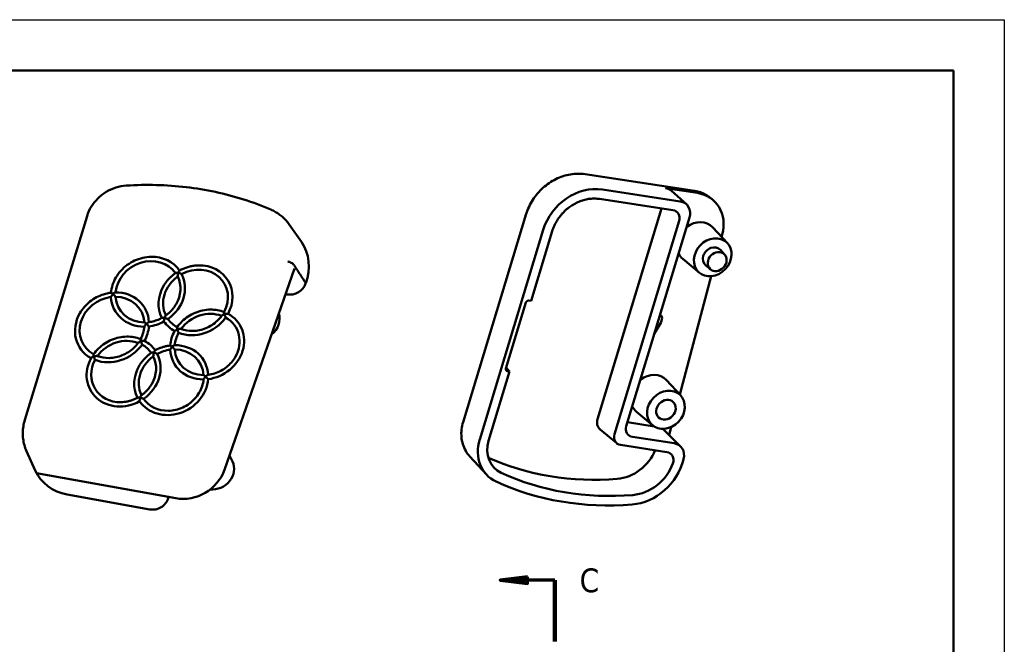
# Model space of a CAD drawing. Header units: millimetres. Extents: x -46 to 288, y -9 to 201.
# Tile 7 of 7: x 192 to 288, y 139 to 201. Entities that reach past the tile are written whole.
import ezdxf

# ---------------------------------------------------------------- set-up
doc = ezdxf.new("R2010")
doc.units = ezdxf.units.MM
doc.linetypes.add('CHAIN', pattern=[0.3543, 0.2362, -0.0295, 0.0591, -0.0295])
for name, color, linetype, lineweight in [('1轮廓实线层', 7, 'Continuous', 50), ('2细线层', 4, 'Continuous', 25), ('剖切线 (ISO)', 7, 'CHAIN', 70), ('可见 (ISO)', 7, 'Continuous', 50)]:
    doc.layers.add(name, color=color, linetype=linetype, lineweight=lineweight)
doc.styles.add('标签文本 (ISO)', font='tahoma.ttf')

msp = doc.modelspace()

# ---------------------------------------------------------------- linework, layer by layer
at = {"layer": '1轮廓实线层'}
for q in [(16.6667, 195.5836), (283.3333, -4.1667)]:
    msp.add_line((283.3333, 195.5836), q, dxfattribs=at)
at = {"layer": '2细线层'}
for p, q in [((-8.3021, 200.5774), (288.3271, 200.5774)), ((288.3271, 200.5774), (288.3271, -9.1604))]:
    msp.add_line(p, q, dxfattribs=at)
at = {"layer": '剖切线 (ISO)', "linetype": 'Continuous'}
for p, q in [((241.5915, 145.9915), (238.9248, 145.6582)), ((241.5915, 145.3248), (241.5915, 145.9915)), ((241.5915, 145.6582), (238.9248, 145.6582)), ((238.9248, 145.6582), (241.5915, 145.3248)), ((244.2581, 145.6582), (241.5915, 145.6582))]:
    msp.add_line(p, q, dxfattribs=at)
at = {"layer": '剖切线 (ISO)', "linetype": 'Continuous', "lineweight": 140}
msp.add_line((244.2581, 145.6582), (244.2581, 139.6354), dxfattribs=at)
at = {"layer": '剖切线 (ISO)', "linetype": 'Continuous', "flags": 128}
msp.add_lwpolyline([(241.5915, 145.9915), (238.9248, 145.6582), (241.5915, 145.3248), (241.5915, 145.9915)], dxfattribs=at)
at = {"layer": '剖切线 (ISO)'}
msp.add_solid([(241.5915, 145.9915), (238.9248, 145.6582), (241.5915, 145.3248), (241.5915, 145.9915)], dxfattribs=at)
at = {"layer": '可见 (ISO)'}
for p, q in [((247.2383, 185.4394), (257.9662, 183.8031)), ((256.5689, 182.7686), (248.9332, 183.9332)), ((258.2427, 183.6016), (255.1193, 184.078)), ((257.1634, 182.4917), (255.7138, 183.8011)), ((255.8515, 181.9137), (248.6534, 183.0116)), ((259.6884, 182.9808), (259.4672, 183.1569)), ((235.2771, 161.1541), (241.4679, 181.5495)), ((254.7205, 182.0862), (248.4526, 161.4369)), ((198.4145, 181.3337), (192.3171, 161.3564)), ((218.2434, 180.5047), (219.4246, 178.8029)), ((250.109, 159.9613), (256.452, 180.8579)), ((257.4713, 181.1819), (254.1013, 170.0797)), ((243.137, 179.9989), (236.902, 159.4581)), ((244.0172, 179.8647), (241.9394, 173.0194)), ((261.1893, 178.6767), (259.7567, 180.2301)), ((260.6221, 179.2917), (260.6831, 179.5213)), ((260.9105, 177.5692), (260.4986, 178.0158)), ((258.4385, 175.7813), (256.8138, 177.1325)), ((218.736, 176.1962), (211.8949, 156.4816)), ((259.5303, 176.1164), (259.0632, 176.5049)), ((219.8579, 174.7657), (219.8397, 174.7133)), ((256.5162, 163.839), (259.5982, 175.4384)), ((217.8669, 173.6916), (218.0406, 173.6604)), ((239.4712, 166.4051), (241.4293, 172.8562)), ((241.7193, 173.053), (241.9394, 173.0194)), ((254.015, 169.7954), (254.6521, 170.8663)), ((254.7684, 171.2009), (254.6984, 170.9705)), ((254.1013, 170.0797), (254.0314, 169.8493)), ((254.0314, 169.8493), (251.2688, 160.7481)), ((239.8413, 166.1075), (237.7822, 159.3239)), ((239.4994, 166.4982), (239.8413, 166.1075)), ((239.8413, 166.1075), (239.6213, 166.1411)), ((256.6077, 163.7398), (255.2109, 165.2543)), ((253.8522, 160.8393), (252.2681, 162.1567)), ((250.336, 159.0704), (248.7113, 160.4216)), ((254.0123, 160.7237), (251.3831, 161.1247)), ((254.98, 160.3614), (256.6021, 158.7563)), ((255.4647, 159.8818), (255.6743, 160.6704)), ((251.8689, 159.6929), (255.9718, 159.0671)), ((193.3419, 156.4019), (192.481, 158.3104)), ((255.26, 158.2114), (250.7095, 158.9055)), ((212.6676, 157.285), (212.3787, 157.876)), ((235.9438, 157.7671), (237.5618, 156.0127)), ((256.8749, 157.4789), (256.8893, 157.5331)), ((207.1093, 153.681), (193.4745, 156.1353)), ((204.5606, 152.5894), (196.469, 154.0459)), ((206.3763, 153.6936), (206.4108, 153.8067))]:
    msp.add_line(p, q, dxfattribs=at)
for centre, major_axis, ratio, start_param, end_param in [((247.539, 179.3216), (-3.4376, -3.6314), 0.849651, 3.6743268, 5.2439052), ((254.7011, 182.6945), (1.0313, 1.0894), 0.849651, 0.0198578, 0.5327342), ((257.1189, 179.9136), (2.7627, 2.8988), 0.8478552, 5.2865755, 6.8181497), ((256.1507, 181.3851), (1.0313, 1.0894), 0.849651, 5.2439052, 6.8159195), ((255.5718, 180.9921), (0.6888, 0.725), 0.8487457, 5.2463318, 6.8171281), ((258.2114, 178.7514), (1.4737, 1.5512), 0.8487457, 6.2271068, 7.6651714), ((215.1289, 175.9223), (4.463, 2.6189), 0.8882597, 5.4534872, 6.3507654), ((258.2114, 178.7514), (-1.4737, -1.5512), 0.8487457, 5.9690848, 6.3392638), ((259.7449, 177.2945), (0.7188, 0.7566), 0.8487457, 6.2271068, 9.4808565), ((204.3864, 173.9188), (2.8211, 1.6554), 0.8882597, 0.0741093, 2.5794694), ((204.3864, 173.9188), (3.2163, 1.8873), 0.8882597, 0.0685202, 1.0046331), ((209.0502, 173.0793), (2.8211, 1.6554), 0.8882597, 5.3099206, 7.8154571), ((209.0502, 173.0793), (3.2163, 1.8873), 0.8882597, 5.3043452, 7.2878184), ((204.3864, 173.9188), (3.2163, 1.8873), 0.8882597, 2.1369596, 2.5850247), ((209.0502, 173.0793), (-2.8211, -1.6554), 0.8882597, 4.8146848, 6.2161215), ((204.3864, 173.9188), (3.2163, 1.8873), 0.8882597, 4.8025144, 6.2284683), ((204.3864, 173.9188), (2.8211, 1.6554), 0.8882597, 5.2785522, 6.2162979), ((218.4559, 175.0149), (-1.2954, -0.7601), 0.8871358, 0.8024838, 2.3364957), ((200.8614, 170.4298), (3.2163, 1.8873), 0.8882597, 5.8497339, 7.2756658), ((209.0502, 173.0793), (-3.2163, -1.8873), 0.8882597, 5.2785522, 6.2283068), ((200.8614, 170.4298), (-2.8211, -1.6554), 0.8882597, 4.262723, 6.7682416), ((204.3864, 173.9188), (-3.2163, -1.8873), 0.8882597, 5.8497119, 7.2756658), ((200.8614, 170.4298), (2.8211, 1.6554), 0.8882597, 5.8618823, 7.2634954), ((204.3864, 173.9188), (-2.8211, -1.6554), 0.8882597, 5.8618823, 7.2634954), ((241.6494, 172.8226), (0.1722, 0.1812), 0.8487457, 0.5339428, 2.1047391), ((200.8614, 170.4298), (-3.2163, -1.8873), 0.8882597, 5.2785522, 6.773835), ((210.1891, 168.7508), (-2.8211, -1.6554), 0.8882597, 3.76751, 5.1691003), ((210.1891, 168.7508), (3.2163, 1.8873), 0.8882597, 0.6137242, 1.0046331), ((204.3864, 173.9188), (-3.2163, -1.8873), 0.8882597, 1.115555, 1.5378472), ((209.0502, 173.0793), (-3.2163, -1.8873), 0.8882597, 0.0683575, 0.4906497), ((209.0502, 173.0793), (-2.8211, -1.6554), 0.8882597, 0.0739328, 0.4850563), ((209.0502, 173.0793), (-3.2163, -1.8873), 0.8882597, 0.6137242, 2.0396781), ((210.1891, 168.7508), (3.2163, 1.8873), 0.8882597, 4.2571477, 6.773835), ((210.1891, 168.7508), (2.8211, 1.6554), 0.8882597, 5.2785522, 6.7682596), ((215.3398, 171.087), (1.728, 1.014), 0.8882597, 4.8628314, 6.092052), ((254.2494, 171.2801), (-0.5208, -0.1573), 0.8454105, 2.6283787, 3.7894366), ((254.1794, 171.0497), (-0.5208, -0.1573), 0.8454105, 2.3955081, 2.6283787), ((200.8614, 170.4298), (2.8211, 1.6554), 0.8882597, 5.3099206, 5.721062), ((200.8614, 170.4298), (-3.2163, -1.8873), 0.8882597, 2.1627526, 2.5850448), ((210.1891, 168.7508), (3.2163, 1.8873), 0.8882597, 2.1627526, 2.5850247), ((210.1891, 168.7508), (-2.8211, -1.6554), 0.8882597, 5.3099206, 5.721062), ((209.0502, 173.0793), (2.8211, 1.6554), 0.8882597, 3.7674872, 4.1462257), ((202.0003, 166.1013), (-2.8211, -1.6554), 0.8882597, 3.76751, 5.1691003), ((202.0003, 166.1013), (3.2163, 1.8873), 0.8882597, 0.6137242, 1.0046331), ((202.0003, 166.1013), (3.2163, 1.8873), 0.8882597, 0.0685202, 0.4906497), ((200.8614, 170.4298), (-3.2163, -1.8873), 0.8882597, 0.6137242, 2.0396781), ((202.0003, 166.1013), (2.8211, 1.6554), 0.8882597, 0.0741093, 0.4850743), ((206.6641, 165.2618), (-2.8211, -1.6554), 0.8882597, 4.262723, 4.6738645), ((210.1891, 168.7508), (-3.2163, -1.8873), 0.8882597, 5.8497119, 7.2756658), ((206.6641, 165.2618), (2.8211, 1.6554), 0.8882597, 5.8618823, 7.2634954), ((210.1891, 168.7508), (-2.8211, -1.6554), 0.8882597, 5.8618823, 7.2634954), ((206.6641, 165.2618), (3.2163, 1.8873), 0.8882597, 5.8497339, 7.2756658), ((202.0003, 166.1013), (-3.2163, -1.8873), 0.8882597, 5.3043452, 7.8210325), ((202.0003, 166.1013), (-2.8211, -1.6554), 0.8882597, 5.3099206, 7.2878184), ((200.8614, 170.4298), (2.8211, 1.6554), 0.8882597, 3.7674872, 4.1462257), ((206.6641, 165.2618), (-2.8211, -1.6554), 0.8882597, 4.8146848, 6.2161215), ((202.0003, 166.1013), (3.2163, 1.8873), 0.8882597, 4.8025144, 6.2284683), ((202.0003, 166.1013), (2.8211, 1.6554), 0.8882597, 5.2785522, 6.2162979), ((206.6641, 165.2618), (-3.2163, -1.8873), 0.8882597, 5.2785522, 6.2283068), ((239.6912, 166.3715), (-0.1722, -0.1812), 0.8487457, 5.2463318, 6.8171281), ((206.6641, 165.2618), (-3.2163, -1.8873), 0.8882597, 0.0683575, 2.5850448), ((206.6641, 165.2618), (2.8211, 1.6554), 0.8882597, 5.2785522, 5.721062), ((253.6657, 163.7756), (1.4737, 1.5512), 0.8487457, 6.2271068, 7.6651714), ((206.6641, 165.2618), (-2.8211, -1.6554), 0.8882597, 0.0739328, 1.0046331), ((253.6657, 163.7756), (-1.4737, -1.5512), 0.8487457, 5.9690848, 6.3392638), ((249.4558, 161.2839), (-0.785, -0.8263), 0.8487457, 5.2463318, 6.3392638), ((252.1499, 160.6149), (-0.6908, -0.7246), 0.8478395, 5.2487349, 6.8183133), ((253.9315, 159.2887), (-1.0313, -1.0893), 0.8497059, 3.1228421, 3.2815937), ((240.5766, 158.8977), (-2.8753, -3.0265), 0.8487457, 5.2463318, 6.5644478), ((240.5766, 158.8977), (-2.1866, -2.3015), 0.8487457, 5.2463318, 6.5644478), ((250.9892, 159.8271), (-0.6888, -0.725), 0.8487457, 5.2463318, 6.8171281), ((250.7057, 159.3336), (-2.7791, -2.9252), 0.8487457, 0.7580359, 1.9946156), ((255.5536, 157.6836), (-1.0313, -1.0893), 0.8497059, 2.1403981, 3.67441), ((252.7885, 184.3998), (-21.3758, -22.4998), 0.8487457, 0.289358, 0.7580359), ((252.2392, 157.8768), (3.5641, 3.7515), 0.8487457, 3.8996285, 5.3083359), ((254.9803, 157.2898), (0.6888, 0.725), 0.8487457, 5.1911451, 6.8171281), ((197.8531, 158.5611), (-4.3172, -2.5343), 0.8871792, 6.1881038, 7.0854977), ((208.2077, 157.2948), (-3.4499, -2.0244), 0.8893026, 0.8036753, 2.3352495), ((210.8859, 156.3786), (1.725, 1.0122), 0.8882597, 4.0259884, 6.2156052), ((252.2392, 157.8768), (2.8753, 3.0265), 0.8487457, 3.8996285, 5.1911451), ((254.322, 182.9429), (-21.4721, -22.601), 0.8487457, 0.2812625, 0.7580359), ((254.322, 182.9429), (-22.1608, -23.326), 0.8487457, 0.2812625, 0.7580359), ((204.9758, 153.944), (1.2952, 0.7603), 0.8871792, 3.9439051, 5.5159194)]:
    msp.add_ellipse(centre, major_axis=major_axis, ratio=ratio, start_param=start_param, end_param=end_param, dxfattribs=at)
for centre, major_axis in [((259.7449, 177.2945), (1.3775, 1.45)), ((260.1858, 176.8757), (0.6912, 0.7275)), ((255.1608, 162.3552), (-1.3799, -1.4525)), ((255.1608, 162.3552), (0.7164, 0.7541))]:
    msp.add_ellipse(centre, major_axis=major_axis, ratio=0.8487457, dxfattribs=at)
for points, knots in [([(241.4679, 181.5495), (241.5408, 181.7895), (241.6314, 182.026), (241.8459, 182.4868), (241.9697, 182.711), (242.2474, 183.1422), (242.4014, 183.3491), (242.7358, 183.741), (242.9163, 183.9259), (243.2996, 184.2696), (243.5025, 184.4284), (243.9262, 184.7159), (244.1469, 184.8447), (244.6014, 185.0692), (244.8351, 185.1649), (245.3102, 185.3206), (245.5515, 185.3806), (246.0365, 185.4631), (246.28, 185.4855), (246.7634, 185.4916), (247.0033, 185.4752), (247.2383, 185.4394)], [-0.7847892, -0.7847892, -0.7847892, -0.7847892, -0.6278313, -0.6278313, -0.4708735, -0.4708735, -0.3139157, -0.3139157, -0.1569578, -0.1569578, 0, 0, 0.1569578, 0.1569578, 0.3139157, 0.3139157, 0.4708735, 0.4708735, 0.6278313, 0.6278313, 0.7847892, 0.7847892, 0.7847892, 0.7847892]), ([(216.4298, 181.9716), (215.5649, 182.3431), (214.677, 182.6735), (212.8637, 183.2491), (211.9381, 183.4943), (210.0578, 183.8975), (209.103, 184.0555), (207.1728, 184.2828), (206.1974, 184.3522), (204.2348, 184.4019), (203.2477, 184.3821), (202.2591, 184.3179)], [4.48829589, 4.48829589, 4.48829589, 4.48829589, 4.58365056, 4.58365056, 4.67900523, 4.67900523, 4.7743599, 4.7743599, 4.86971457, 4.86971457, 4.96506924, 4.96506924, 4.96506924, 4.96506924]), ([(202.2591, 184.3179), (201.9176, 184.2958), (201.5762, 184.2311), (200.9153, 184.022), (200.5958, 183.8777), (199.9993, 183.5188), (199.7222, 183.3044), (199.2283, 182.8188), (199.0116, 182.5477), (198.6537, 181.9656), (198.5124, 181.6546), (198.4145, 181.3337)], [4.9650692, 4.9650692, 4.9650692, 4.9650692, 5.2286924, 5.2286924, 5.4923157, 5.4923157, 5.7559389, 5.7559389, 6.0195621, 6.0195621, 6.2831853, 6.2831853, 6.2831853, 6.2831853]), ([(257.9662, 183.8031), (258.0768, 183.7863), (258.1862, 183.764), (258.4013, 183.7088), (258.5072, 183.6759), (258.7142, 183.5995), (258.8154, 183.556), (259.0123, 183.4589), (259.108, 183.4053), (259.2928, 183.2882), (259.3819, 183.2248), (259.4672, 183.1569)], [-0.76578709, -0.76578709, -0.76578709, -0.76578709, -0.67389586, -0.67389586, -0.58200463, -0.58200463, -0.4901134, -0.4901134, -0.39822216, -0.39822216, -0.30633093, -0.30633093, -0.30633093, -0.30633093]), ([(248.6534, 183.0116), (248.4998, 183.035), (248.343, 183.0479), (248.1844, 183.0502), (248.0257, 183.0524), (247.8653, 183.044), (247.7043, 183.0251), (247.6239, 183.0156), (247.5433, 183.0034), (247.4627, 182.9887), (247.3017, 182.9592), (247.1408, 182.9193), (246.9816, 182.8692), (246.902, 182.8442), (246.8228, 182.8166), (246.7441, 182.7866), (246.5868, 182.7265), (246.4317, 182.6566), (246.2803, 182.5774), (246.2046, 182.5377), (246.1298, 182.4958), (246.056, 182.4516), (245.9084, 182.3633), (245.7651, 182.266), (245.6273, 182.1607), (245.5584, 182.108), (245.4908, 182.0533), (245.4247, 181.9966), (245.2926, 181.8834), (245.1666, 181.7625), (245.0476, 181.6351), (244.9881, 181.5713), (244.9304, 181.5059), (244.8746, 181.439), (244.7629, 181.3053), (244.6589, 181.1654), (244.5634, 181.0207), (244.5156, 180.9484), (244.47, 180.8748), (244.4265, 180.8002), (244.3397, 180.651), (244.2617, 180.4975), (244.1933, 180.3412), (244.1249, 180.1848), (244.066, 180.0255), (244.0172, 179.8647)], [-7.0679745, -7.0679745, -7.0679745, -7.0679745, -6.9371763, -6.9371763, -6.9371763, -6.8063781, -6.8063781, -6.8063781, -6.740979, -6.740979, -6.740979, -6.6101808, -6.6101808, -6.6101808, -6.5447817, -6.5447817, -6.5447817, -6.4139835, -6.4139835, -6.4139835, -6.3485844, -6.3485844, -6.3485844, -6.2177862, -6.2177862, -6.2177862, -6.1523871, -6.1523871, -6.1523871, -6.0215889, -6.0215889, -6.0215889, -5.9561898, -5.9561898, -5.9561898, -5.8253916, -5.8253916, -5.8253916, -5.7599925, -5.7599925, -5.7599925, -5.6291943, -5.6291943, -5.6291943, -5.4983961, -5.4983961, -5.4983961, -5.4983961]), ([(218.2434, 180.5047), (218.1545, 180.6329), (218.0581, 180.7561), (217.8515, 180.9909), (217.7414, 181.1026), (217.5087, 181.3133), (217.3861, 181.4123), (217.13, 181.5965), (216.9964, 181.6818), (216.7198, 181.8378), (216.5768, 181.9085), (216.4298, 181.9716)], [3.97686671, 3.97686671, 3.97686671, 3.97686671, 4.07915254, 4.07915254, 4.18143838, 4.18143838, 4.28372422, 4.28372422, 4.38601005, 4.38601005, 4.48829589, 4.48829589, 4.48829589, 4.48829589]), ([(204.6968, 177.3423), (204.4229, 177.3377), (204.147, 177.3037), (203.6047, 177.1787), (203.3383, 177.0878), (202.828, 176.8538), (202.5842, 176.7107), (202.1311, 176.3794), (201.9218, 176.1912), (201.5482, 175.7787), (201.3839, 175.5545), (201.2463, 175.3176)], [4.9139197, 4.9139197, 4.9139197, 4.9139197, 5.140385, 5.140385, 5.3668503, 5.3668503, 5.5933156, 5.5933156, 5.8197809, 5.8197809, 6.0462462, 6.0462462, 6.0462462, 6.0462462]), ([(218.0922, 176.8867), (218.0937, 176.8864), (218.0952, 176.886), (218.1517, 176.8727), (218.2087, 176.8556), (218.3261, 176.8129), (218.3853, 176.7872), (218.4929, 176.7316), (218.5404, 176.7022), (218.6172, 176.6438), (218.6458, 176.6153), (218.663, 176.589)], [-0.15405792, -0.15405792, -0.15405792, -0.15405792, -0.153074, -0.153074, -0.11719178, -0.11719178, -0.07812524, -0.07812524, -0.03906178, -0.03906178, 0, 0, 0, 0]), ([(207.0969, 175.7595), (206.9997, 175.6917), (206.9055, 175.6198), (206.7238, 175.4685), (206.6363, 175.389), (206.4689, 175.2233), (206.3889, 175.137), (206.2372, 174.9583), (206.1655, 174.8659), (206.031, 174.6758), (205.9682, 174.5781), (205.9101, 174.4781)], [5.56839124, 5.56839124, 5.56839124, 5.56839124, 5.66396223, 5.66396223, 5.75953322, 5.75953322, 5.85510421, 5.85510421, 5.95067521, 5.95067521, 6.0462462, 6.0462462, 6.0462462, 6.0462462]), ([(207.3583, 175.7697), (207.3576, 175.7698), (207.3569, 175.7699), (207.2987, 175.7803), (207.2447, 175.7846), (207.164, 175.7816), (207.135, 175.7766), (207.1078, 175.766), (207.1018, 175.7629), (207.0969, 175.7595)], [-0.000436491, -0.000436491, -0.000436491, -0.000436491, 0, 0, 0.037073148, 0.037073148, 0.066691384, 0.066691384, 0.076603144, 0.076603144, 0.076603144, 0.076603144]), ([(207.2994, 175.403), (207.2989, 175.4138), (207.2988, 175.4251), (207.2998, 175.4735), (207.304, 175.5166), (207.3204, 175.6237), (207.3347, 175.6888), (207.3542, 175.7562), (207.3559, 175.762), (207.3579, 175.7683), (207.3581, 175.769), (207.3583, 175.7697)], [0.120038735, 0.120038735, 0.120038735, 0.120038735, 0.127840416, 0.127840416, 0.152317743, 0.152317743, 0.184637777, 0.184637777, 0.187671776, 0.187671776, 0.18802909, 0.18802909, 0.18802909, 0.18802909]), ([(207.4746, 175.9942), (207.4707, 175.992), (207.4668, 175.9892), (207.4502, 175.9743), (207.4372, 175.9562), (207.413, 175.9133), (207.4016, 175.8889), (207.3795, 175.8343), (207.3687, 175.8037), (207.3587, 175.771), (207.3585, 175.7703), (207.3583, 175.7697)], [0.119273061, 0.119273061, 0.119273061, 0.119273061, 0.125968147, 0.125968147, 0.14736704, 0.14736704, 0.167478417, 0.167478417, 0.188782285, 0.188782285, 0.189227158, 0.189227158, 0.189227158, 0.189227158]), ([(207.3583, 175.7697), (207.359, 175.7695), (207.3596, 175.7694), (207.3944, 175.7631), (207.4295, 175.7549), (207.4977, 175.7352), (207.5312, 175.7239), (207.5964, 175.6979), (207.6283, 175.6831), (207.6683, 175.6607), (207.6794, 175.6539), (207.6895, 175.6471)], [-0.000436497, -0.000436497, -0.000436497, -0.000436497, 0, 0, 0.021909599, 0.021909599, 0.042878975, 0.042878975, 0.064415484, 0.064415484, 0.073514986, 0.073514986, 0.073514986, 0.073514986]), ([(209.3606, 176.5028), (209.2312, 176.5007), (209.1014, 176.4919), (208.8422, 176.4615), (208.7129, 176.4398), (208.4562, 176.3837), (208.3289, 176.3494), (208.0775, 176.2683), (207.9535, 176.2216), (207.7102, 176.1165), (207.5909, 176.0581), (207.4746, 175.9942)], [4.91391973, 4.91391973, 4.91391973, 4.91391973, 5.02090465, 5.02090465, 5.12788956, 5.12788956, 5.23487448, 5.23487448, 5.34185939, 5.34185939, 5.44884431, 5.44884431, 5.44884431, 5.44884431]), ([(200.7708, 173.8257), (200.5233, 173.7959), (200.2768, 173.7423), (199.7959, 173.5902), (199.5614, 173.4916), (199.1137, 173.2535), (198.9005, 173.1139), (198.504, 172.7994), (198.3207, 172.6244), (197.9915, 172.2459), (197.8456, 172.0424), (197.7214, 171.8286)], [5.0242645, 5.0242645, 5.0242645, 5.0242645, 5.2286608, 5.2286608, 5.4330572, 5.4330572, 5.6374535, 5.6374535, 5.8418499, 5.8418499, 6.0462462, 6.0462462, 6.0462462, 6.0462462]), ([(200.7708, 173.8257), (200.7732, 173.826), (200.7765, 173.8252), (200.7908, 173.8196), (200.8055, 173.8104), (200.8393, 173.7863), (200.8581, 173.7717), (200.8995, 173.7377), (200.9225, 173.7179), (200.9468, 173.6964), (200.9473, 173.6959), (200.9478, 173.6955)], [0.116965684, 0.116965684, 0.116965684, 0.116965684, 0.125966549, 0.125966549, 0.147360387, 0.147360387, 0.167478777, 0.167478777, 0.188783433, 0.188783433, 0.189227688, 0.189227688, 0.189227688, 0.189227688]), ([(200.9478, 173.6955), (200.9483, 173.696), (200.9488, 173.6965), (200.9751, 173.7224), (201.0023, 173.7461), (201.0561, 173.7871), (201.0831, 173.8048), (201.1365, 173.8337), (201.1632, 173.8447), (201.1973, 173.8524), (201.2069, 173.8537), (201.2157, 173.8537)], [-0.000435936, -0.000435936, -0.000435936, -0.000435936, 0, 0, 0.021911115, 0.021911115, 0.042887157, 0.042887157, 0.064418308, 0.064418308, 0.073515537, 0.073515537, 0.073515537, 0.073515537]), ([(200.9478, 173.6955), (200.9473, 173.695), (200.9468, 173.6945), (200.9028, 173.6507), (200.8638, 173.6031), (200.808, 173.5184), (200.7891, 173.4824), (200.7708, 173.4348), (200.7662, 173.4199), (200.7634, 173.4061)], [-0.000435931, -0.000435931, -0.000435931, -0.000435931, 0, 0, 0.037072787, 0.037072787, 0.06668874, 0.06668874, 0.080890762, 0.080890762, 0.080890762, 0.080890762]), ([(201.2107, 173.433), (201.2034, 173.4415), (201.1956, 173.4503), (201.162, 173.4876), (201.1316, 173.5195), (201.055, 173.5964), (201.0076, 173.6416), (200.9578, 173.6866), (200.9535, 173.6904), (200.9488, 173.6946), (200.9483, 173.695), (200.9478, 173.6955)], [0.120039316, 0.120039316, 0.120039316, 0.120039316, 0.127844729, 0.127844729, 0.152318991, 0.152318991, 0.184639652, 0.184639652, 0.187674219, 0.187674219, 0.188031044, 0.188031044, 0.188031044, 0.188031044]), ([(206.1309, 171.5913), (206.2138, 171.6504), (206.2941, 171.7129), (206.4489, 171.8439), (206.5234, 171.9126), (206.6659, 172.0554), (206.7339, 172.1296), (206.8628, 172.2828), (206.9238, 172.3618), (207.038, 172.524), (207.0913, 172.6071), (207.1406, 172.6919)], [2.43831954, 2.43831954, 2.43831954, 2.43831954, 2.53158634, 2.53158634, 2.62485314, 2.62485314, 2.71811994, 2.71811994, 2.81138674, 2.81138674, 2.90465354, 2.90465354, 2.90465354, 2.90465354]), ([(210.4995, 172.1743), (210.249, 172.1701), (209.9968, 172.1413), (209.4994, 172.0358), (209.2542, 171.9593), (208.7809, 171.7616), (208.5528, 171.6406), (208.1229, 171.3592), (207.9212, 171.1988), (207.5525, 170.845), (207.3856, 170.6517), (207.2396, 170.4458)], [4.9139197, 4.9139197, 4.9139197, 4.9139197, 5.12104, 5.12104, 5.3281603, 5.3281603, 5.5352806, 5.5352806, 5.7424008, 5.7424008, 5.9495211, 5.9495211, 5.9495211, 5.9495211]), ([(211.9009, 171.7239), (211.9007, 171.7246), (211.9006, 171.7252), (211.8891, 171.7688), (211.8787, 171.809), (211.8632, 171.8719), (211.8575, 171.8968), (211.8523, 171.9271), (211.8515, 171.9359), (211.8529, 171.939)], [-0.000441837, -0.000441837, -0.000441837, -0.000441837, 0, 0, 0.029884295, 0.029884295, 0.055200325, 0.055200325, 0.073548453, 0.073548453, 0.073548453, 0.073548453]), ([(204.2303, 170.772), (204.2298, 170.7724), (204.2293, 170.7729), (204.2246, 170.7771), (204.2204, 170.7808), (204.172, 170.8233), (204.1319, 170.856), (204.0766, 170.8966), (204.0581, 170.9083), (204.0426, 170.9147), (204.0395, 170.9156), (204.0371, 170.9157)], [-0.000444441, -0.000444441, -0.000444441, -0.000444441, 0, 0, 0.00377968, 0.00377968, 0.04403642, 0.04403642, 0.074520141, 0.074520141, 0.084242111, 0.084242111, 0.084242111, 0.084242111]), ([(204.4808, 170.9422), (204.4737, 170.9413), (204.4661, 170.9395), (204.4361, 170.9299), (204.4114, 170.917), (204.3615, 170.885), (204.336, 170.866), (204.2842, 170.8231), (204.2576, 170.799), (204.2313, 170.773), (204.2308, 170.7725), (204.2303, 170.772)], [0.11766752, 0.11766752, 0.11766752, 0.11766752, 0.125444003, 0.125444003, 0.146975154, 0.146975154, 0.167951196, 0.167951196, 0.189862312, 0.189862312, 0.190298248, 0.190298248, 0.190298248, 0.190298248]), ([(204.4808, 170.9422), (204.5684, 170.9532), (204.6559, 170.9676), (204.8303, 171.0031), (204.9171, 171.0243), (205.0894, 171.0731), (205.1749, 171.1008), (205.344, 171.1627), (205.4276, 171.1968), (205.5921, 171.2712), (205.6732, 171.3115), (205.7526, 171.3548)], [1.88807681, 1.88807681, 1.88807681, 1.88807681, 1.97087722, 1.97087722, 2.05367763, 2.05367763, 2.13647805, 2.13647805, 2.21927846, 2.21927846, 2.30207888, 2.30207888, 2.30207888, 2.30207888]), ([(205.7526, 171.3548), (205.7558, 171.3565), (205.7595, 171.358), (205.7795, 171.3645), (205.8015, 171.3667), (205.8512, 171.3669), (205.8791, 171.3652), (205.9395, 171.3587), (205.9725, 171.3538), (206.0072, 171.3476), (206.0079, 171.3475), (206.0085, 171.3474)], [0.137389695, 0.137389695, 0.137389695, 0.137389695, 0.144174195, 0.144174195, 0.170403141, 0.170403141, 0.195854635, 0.195854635, 0.222462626, 0.222462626, 0.222993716, 0.222993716, 0.222993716, 0.222993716]), ([(206.0085, 171.3474), (206.0083, 171.3467), (206.0081, 171.346), (205.9982, 171.3133), (205.9892, 171.2795), (205.9743, 171.2127), (205.9681, 171.1794), (205.9586, 171.1115), (205.9554, 171.0768), (205.9546, 171.0294), (205.9549, 171.0148), (205.9559, 171.0013)], [-0.000444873, -0.000444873, -0.000444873, -0.000444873, 0, 0, 0.021303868, 0.021303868, 0.041415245, 0.041415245, 0.062814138, 0.062814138, 0.073069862, 0.073069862, 0.073069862, 0.073069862]), ([(206.0085, 171.3474), (206.0087, 171.348), (206.0089, 171.3487), (206.0109, 171.3551), (206.0127, 171.3607), (206.0336, 171.4257), (206.0552, 171.4783), (206.093, 171.549), (206.109, 171.5719), (206.126, 171.5875), (206.1285, 171.5896), (206.1309, 171.5913)], [-0.000445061, -0.000445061, -0.000445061, -0.000445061, 0, 0, 0.00377906, 0.00377906, 0.04403596, 0.04403596, 0.074524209, 0.074524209, 0.079748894, 0.079748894, 0.079748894, 0.079748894]), ([(206.3455, 171.2434), (206.3351, 171.2493), (206.3236, 171.2551), (206.2826, 171.2739), (206.2498, 171.2859), (206.1832, 171.3072), (206.1491, 171.3165), (206.08, 171.3334), (206.0447, 171.3408), (206.0099, 171.3471), (206.0092, 171.3473), (206.0085, 171.3474)], [0.116346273, 0.116346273, 0.116346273, 0.116346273, 0.125445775, 0.125445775, 0.146982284, 0.146982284, 0.167951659, 0.167951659, 0.189861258, 0.189861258, 0.190297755, 0.190297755, 0.190297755, 0.190297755]), ([(208.778, 170.0766), (208.9933, 170.0802), (209.211, 170.1047), (209.6419, 170.1951), (209.8551, 170.2609), (210.2674, 170.431), (210.4666, 170.5353), (210.8424, 170.7779), (211.0189, 170.9162), (211.3418, 171.2208), (211.4881, 171.387), (211.6162, 171.5635)], [1.7723271, 1.7723271, 1.7723271, 1.7723271, 1.9770718, 1.9770718, 2.1818165, 2.1818165, 2.3865612, 2.3865612, 2.5913059, 2.5913059, 2.7960507, 2.7960507, 2.7960507, 2.7960507]), ([(211.6162, 171.5635), (211.6198, 171.5685), (211.624, 171.5735), (211.6457, 171.5966), (211.6694, 171.6146), (211.7239, 171.649), (211.7557, 171.6657), (211.8238, 171.6966), (211.8609, 171.7109), (211.8995, 171.7235), (211.9002, 171.7237), (211.9009, 171.7239)], [0.001270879, 0.001270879, 0.001270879, 0.001270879, 0.007211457, 0.007211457, 0.029088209, 0.029088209, 0.05215276, 0.05215276, 0.076040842, 0.076040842, 0.076488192, 0.076488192, 0.076488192, 0.076488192]), ([(212.236, 171.7616), (212.2292, 171.7635), (212.222, 171.765), (212.189, 171.7704), (212.1596, 171.7713), (212.0941, 171.7677), (212.0573, 171.7626), (211.9812, 171.7474), (211.9414, 171.7369), (211.9023, 171.7244), (211.9016, 171.7241), (211.9009, 171.7239)], [0, 0, 0, 0, 0.005997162, 0.005997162, 0.025905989, 0.025905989, 0.048347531, 0.048347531, 0.072511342, 0.072511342, 0.072958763, 0.072958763, 0.072958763, 0.072958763]), ([(211.9009, 171.7239), (211.9011, 171.7233), (211.9012, 171.7226), (211.9128, 171.6788), (211.9253, 171.6319), (211.9494, 171.5442), (211.9611, 171.5029), (211.9817, 171.4352), (211.9904, 171.4078), (211.9991, 171.3836)], [-0.000441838, -0.000441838, -0.000441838, -0.000441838, 0, 0, 0.029882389, 0.029882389, 0.055199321, 0.055199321, 0.073548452, 0.073548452, 0.073548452, 0.073548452]), ([(204.0321, 170.4949), (204.035, 170.5052), (204.0391, 170.516), (204.0558, 170.5536), (204.0725, 170.5817), (204.1106, 170.6367), (204.1319, 170.664), (204.1779, 170.718), (204.2031, 170.745), (204.2293, 170.771), (204.2298, 170.7715), (204.2303, 170.772)], [0.133014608, 0.133014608, 0.133014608, 0.133014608, 0.144166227, 0.144166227, 0.170385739, 0.170385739, 0.19584738, 0.19584738, 0.222461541, 0.222461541, 0.222991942, 0.222991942, 0.222991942, 0.222991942]), ([(204.2303, 170.772), (204.2308, 170.7716), (204.2313, 170.7711), (204.2556, 170.7494), (204.2804, 170.7266), (204.3291, 170.6804), (204.3531, 170.6568), (204.4015, 170.6077), (204.426, 170.5819), (204.4588, 170.5454), (204.4688, 170.534), (204.4779, 170.5231)], [-0.000444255, -0.000444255, -0.000444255, -0.000444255, 0, 0, 0.021304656, 0.021304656, 0.041423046, 0.041423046, 0.062816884, 0.062816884, 0.073070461, 0.073070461, 0.073070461, 0.073070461]), ([(207.2686, 170.2251), (207.2679, 170.2249), (207.2672, 170.2246), (207.2186, 170.2088), (207.1719, 170.19), (207.0974, 170.1519), (207.0673, 170.1332), (207.0258, 170.0988), (207.0117, 170.0835), (207.0033, 170.0685)], [-0.000450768, -0.000450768, -0.000450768, -0.000450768, 0, 0, 0.030445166, 0.030445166, 0.054831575, 0.054831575, 0.073122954, 0.073122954, 0.073122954, 0.073122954]), ([(207.2396, 170.4458), (207.2386, 170.4443), (207.2377, 170.4423), (207.2347, 170.4307), (207.2345, 170.4151), (207.2376, 170.3751), (207.2412, 170.3498), (207.2519, 170.293), (207.2593, 170.2608), (207.2683, 170.2264), (207.2685, 170.2257), (207.2686, 170.2251)], [0.001110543, 0.001110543, 0.001110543, 0.001110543, 0.006965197, 0.006965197, 0.027608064, 0.027608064, 0.049687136, 0.049687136, 0.072959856, 0.072959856, 0.073398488, 0.073398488, 0.073398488, 0.073398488]), ([(207.2686, 170.2251), (207.2693, 170.2253), (207.2701, 170.2256), (207.3183, 170.2411), (207.3682, 170.2536), (207.4649, 170.271), (207.5101, 170.2757), (207.5769, 170.2764), (207.6032, 170.2746), (207.6253, 170.2698)], [-0.000450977, -0.000450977, -0.000450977, -0.000450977, 0, 0, 0.030154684, 0.030154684, 0.059833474, 0.059833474, 0.080718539, 0.080718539, 0.080718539, 0.080718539]), ([(207.3863, 169.8911), (207.3828, 169.899), (207.3792, 169.9072), (207.3634, 169.9442), (207.3508, 169.9754), (207.3256, 170.0425), (207.3128, 170.0788), (207.2892, 170.1515), (207.2784, 170.1883), (207.269, 170.2238), (207.2688, 170.2245), (207.2686, 170.2251)], [0, 0, 0, 0, 0.006071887, 0.006071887, 0.026379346, 0.026379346, 0.049018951, 0.049018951, 0.072947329, 0.072947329, 0.07338586, 0.07338586, 0.07338586, 0.07338586]), ([(202.3107, 169.5247), (202.0602, 169.5205), (201.808, 169.4917), (201.3107, 169.3863), (201.0655, 169.3097), (200.5922, 169.1121), (200.364, 168.9911), (199.9342, 168.7096), (199.7324, 168.5492), (199.3638, 168.1954), (199.1968, 168.0021), (199.0508, 167.7962)], [4.9139197, 4.9139197, 4.9139197, 4.9139197, 5.12104, 5.12104, 5.3281603, 5.3281603, 5.5352806, 5.5352806, 5.7424008, 5.7424008, 5.9495211, 5.9495211, 5.9495211, 5.9495211]), ([(200.5892, 167.427), (200.8046, 167.4306), (201.0223, 167.4552), (201.4532, 167.5456), (201.6663, 167.6113), (202.0786, 167.7814), (202.2778, 167.8857), (202.6536, 168.1284), (202.8302, 168.2667), (203.153, 168.5713), (203.2993, 168.7375), (203.4275, 168.914)], [1.7723271, 1.7723271, 1.7723271, 1.7723271, 1.9770718, 1.9770718, 2.1818165, 2.1818165, 2.3865612, 2.3865612, 2.5913059, 2.5913059, 2.7960507, 2.7960507, 2.7960507, 2.7960507]), ([(203.7121, 169.0744), (203.7114, 169.0741), (203.7107, 169.0739), (203.7041, 169.0717), (203.6982, 169.0698), (203.6295, 169.0461), (203.5715, 169.0199), (203.4891, 168.9716), (203.4605, 168.9503), (203.436, 168.9248), (203.4314, 168.9194), (203.4275, 168.914)], [-0.000444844, -0.000444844, -0.000444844, -0.000444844, 0, 0, 0.003779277, 0.003779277, 0.044036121, 0.044036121, 0.074522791, 0.074522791, 0.082642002, 0.082642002, 0.082642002, 0.082642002]), ([(203.6642, 169.2895), (203.6635, 169.2879), (203.6633, 169.285), (203.6642, 169.271), (203.6674, 169.2546), (203.6763, 169.2145), (203.6822, 169.1908), (203.6956, 169.1378), (203.7034, 169.1078), (203.7118, 169.0756), (203.712, 169.075), (203.7121, 169.0744)], [0.116346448, 0.116346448, 0.116346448, 0.116346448, 0.125445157, 0.125445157, 0.146979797, 0.146979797, 0.167951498, 0.167951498, 0.189861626, 0.189861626, 0.190297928, 0.190297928, 0.190297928, 0.190297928]), ([(203.7121, 169.0744), (203.7128, 169.0746), (203.7135, 169.0748), (203.7479, 169.0858), (203.7825, 169.0952), (203.8497, 169.1097), (203.8825, 169.115), (203.9478, 169.1213), (203.9804, 169.1219), (204.023, 169.1175), (204.0358, 169.1152), (204.0473, 169.1121)], [-0.000444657, -0.000444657, -0.000444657, -0.000444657, 0, 0, 0.021304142, 0.021304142, 0.041417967, 0.041417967, 0.062815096, 0.062815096, 0.073070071, 0.073070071, 0.073070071, 0.073070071]), ([(203.8103, 168.7341), (203.806, 168.7461), (203.8017, 168.7591), (203.787, 168.8042), (203.7768, 168.8386), (203.7574, 168.9065), (203.7481, 168.9403), (203.7299, 169.0073), (203.721, 169.0408), (203.7125, 169.0731), (203.7123, 169.0737), (203.7121, 169.0744)], [0.133014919, 0.133014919, 0.133014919, 0.133014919, 0.144171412, 0.144171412, 0.170397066, 0.170397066, 0.195852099, 0.195852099, 0.222462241, 0.222462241, 0.222993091, 0.222993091, 0.222993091, 0.222993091]), ([(204.7109, 167.9419), (204.6137, 167.8741), (204.5194, 167.8022), (204.3377, 167.6509), (204.2503, 167.5715), (204.0828, 167.4057), (204.0029, 167.3195), (203.8512, 167.1408), (203.7795, 167.0484), (203.645, 166.8582), (203.5822, 166.7605), (203.5241, 166.6606)], [5.56839124, 5.56839124, 5.56839124, 5.56839124, 5.66396223, 5.66396223, 5.75953322, 5.75953322, 5.85510421, 5.85510421, 5.95067521, 5.95067521, 6.0462462, 6.0462462, 6.0462462, 6.0462462]), ([(204.7109, 167.9419), (204.7142, 167.9442), (204.7181, 167.9464), (204.739, 167.9561), (204.7618, 167.9611), (204.813, 167.9661), (204.8415, 167.9663), (204.9028, 167.9626), (204.9362, 167.9585), (204.9709, 167.9523), (204.9716, 167.9522), (204.9722, 167.9521)], [0.119868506, 0.119868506, 0.119868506, 0.119868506, 0.125445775, 0.125445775, 0.146982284, 0.146982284, 0.167951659, 0.167951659, 0.189861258, 0.189861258, 0.190297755, 0.190297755, 0.190297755, 0.190297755]), ([(204.9722, 167.9521), (204.972, 167.9514), (204.9718, 167.9508), (204.9699, 167.9444), (204.9682, 167.9386), (204.9487, 167.8712), (204.9344, 167.8061), (204.9179, 167.699), (204.9138, 167.656), (204.9128, 167.6075), (204.9129, 167.5962), (204.9134, 167.5855)], [-0.000445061, -0.000445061, -0.000445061, -0.000445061, 0, 0, 0.00377906, 0.00377906, 0.04403596, 0.04403596, 0.074524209, 0.074524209, 0.084241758, 0.084241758, 0.084241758, 0.084241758]), ([(204.9722, 167.9521), (204.9724, 167.9528), (204.9727, 167.9534), (204.9827, 167.9861), (204.9934, 168.0168), (205.0155, 168.0713), (205.0269, 168.0958), (205.0512, 168.1386), (205.0641, 168.1567), (205.0808, 168.1716), (205.0847, 168.1745), (205.0885, 168.1766)], [-0.000444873, -0.000444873, -0.000444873, -0.000444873, 0, 0, 0.021303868, 0.021303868, 0.041415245, 0.041415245, 0.062814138, 0.062814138, 0.069509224, 0.069509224, 0.069509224, 0.069509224]), ([(205.3035, 167.8295), (205.2933, 167.8364), (205.2821, 167.8432), (205.242, 167.8657), (205.21, 167.8805), (205.1448, 167.9064), (205.1114, 167.9178), (205.0433, 167.9373), (205.0083, 167.9455), (204.9736, 167.9518), (204.9729, 167.952), (204.9722, 167.9521)], [0.133015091, 0.133015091, 0.133015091, 0.133015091, 0.144174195, 0.144174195, 0.170403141, 0.170403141, 0.195854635, 0.195854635, 0.222462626, 0.222462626, 0.222993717, 0.222993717, 0.222993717, 0.222993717]), ([(206.5735, 168.6577), (206.4707, 168.6453), (206.368, 168.6288), (206.1638, 168.5878), (206.0622, 168.5633), (205.8609, 168.5065), (205.7611, 168.4741), (205.5639, 168.4018), (205.4666, 168.3619), (205.275, 168.2746), (205.1808, 168.2274), (205.0885, 168.1766)], [5.02426448, 5.02426448, 5.02426448, 5.02426448, 5.10918044, 5.10918044, 5.19409641, 5.19409641, 5.27901237, 5.27901237, 5.36392834, 5.36392834, 5.44884431, 5.44884431, 5.44884431, 5.44884431]), ([(206.7505, 168.5275), (206.75, 168.5269), (206.7495, 168.5264), (206.7139, 168.4911), (206.6808, 168.4524), (206.6281, 168.3786), (206.6067, 168.3431), (206.5793, 168.2842), (206.5706, 168.2599), (206.5661, 168.238)], [-0.000441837, -0.000441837, -0.000441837, -0.000441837, 0, 0, 0.029884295, 0.029884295, 0.055200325, 0.055200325, 0.073548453, 0.073548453, 0.073548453, 0.073548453]), ([(206.5735, 168.6577), (206.5748, 168.6579), (206.5763, 168.6577), (206.5857, 168.6555), (206.5978, 168.6489), (206.6294, 168.6278), (206.6497, 168.6124), (206.6956, 168.5753), (206.7218, 168.5529), (206.7495, 168.5284), (206.75, 168.5279), (206.7505, 168.5275)], [0.001236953, 0.001236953, 0.001236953, 0.001236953, 0.005997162, 0.005997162, 0.025905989, 0.025905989, 0.048347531, 0.048347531, 0.072511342, 0.072511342, 0.072958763, 0.072958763, 0.072958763, 0.072958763]), ([(206.7505, 168.5275), (206.751, 168.528), (206.7515, 168.5285), (206.7872, 168.5637), (206.825, 168.5952), (206.8949, 168.6427), (206.9275, 168.6607), (206.9798, 168.6806), (207.0006, 168.6856), (207.0184, 168.6857)], [-0.000441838, -0.000441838, -0.000441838, -0.000441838, 0, 0, 0.029882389, 0.029882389, 0.055199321, 0.055199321, 0.073548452, 0.073548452, 0.073548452, 0.073548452]), ([(207.0134, 168.2649), (207.0066, 168.2729), (206.9993, 168.2811), (206.969, 168.3149), (206.9435, 168.3418), (206.8908, 168.3955), (206.8628, 168.4229), (206.8072, 168.476), (206.7789, 168.5021), (206.7515, 168.5266), (206.751, 168.527), (206.7505, 168.5275)], [0, 0, 0, 0, 0.007211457, 0.007211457, 0.029088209, 0.029088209, 0.05215276, 0.05215276, 0.076040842, 0.076040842, 0.076488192, 0.076488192, 0.076488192, 0.076488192]), ([(198.8145, 167.419), (198.8192, 167.4274), (198.8257, 167.4359), (198.8504, 167.462), (198.8731, 167.4793), (198.9238, 167.5106), (198.9514, 167.5248), (199.0114, 167.5515), (199.0443, 167.5639), (199.0785, 167.5751), (199.0792, 167.5753), (199.0799, 167.5756)], [0.115712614, 0.115712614, 0.115712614, 0.115712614, 0.12596759, 0.12596759, 0.147364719, 0.147364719, 0.167478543, 0.167478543, 0.188782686, 0.188782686, 0.189227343, 0.189227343, 0.189227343, 0.189227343]), ([(199.0799, 167.5756), (199.0797, 167.5762), (199.0796, 167.5768), (199.0711, 167.609), (199.0642, 167.6392), (199.0536, 167.6932), (199.0499, 167.7176), (199.0459, 167.7592), (199.0457, 167.7766), (199.0484, 167.7913), (199.0495, 167.7943), (199.0508, 167.7962)], [-0.000436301, -0.000436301, -0.000436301, -0.000436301, 0, 0, 0.021910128, 0.021910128, 0.042881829, 0.042881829, 0.064416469, 0.064416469, 0.072391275, 0.072391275, 0.072391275, 0.072391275]), ([(199.4366, 167.6202), (199.4273, 167.6223), (199.4172, 167.6237), (199.3736, 167.628), (199.3331, 167.6269), (199.2293, 167.615), (199.164, 167.6013), (199.0939, 167.58), (199.088, 167.5781), (199.0813, 167.576), (199.0806, 167.5758), (199.0799, 167.5756)], [0.120038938, 0.120038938, 0.120038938, 0.120038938, 0.12784192, 0.12784192, 0.152318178, 0.152318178, 0.184638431, 0.184638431, 0.187672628, 0.187672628, 0.188029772, 0.188029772, 0.188029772, 0.188029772]), ([(199.0799, 167.5756), (199.0801, 167.5749), (199.0802, 167.5743), (199.0946, 167.5201), (199.1123, 167.4634), (199.1466, 167.3658), (199.1622, 167.3253), (199.1839, 167.2728), (199.1909, 167.2565), (199.1976, 167.2416)], [-0.000436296, -0.000436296, -0.000436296, -0.000436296, 0, 0, 0.037073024, 0.037073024, 0.066690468, 0.066690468, 0.080890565, 0.080890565, 0.080890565, 0.080890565]), ([(210.2835, 165.7742), (210.4986, 165.8012), (210.7134, 165.8488), (211.1332, 165.9834), (211.3383, 166.0704), (211.7298, 166.2801), (211.9163, 166.4029), (212.2627, 166.6788), (212.4227, 166.832), (212.7092, 167.1621), (212.8358, 167.339), (212.9433, 167.5239)], [1.8880768, 1.8880768, 1.8880768, 1.8880768, 2.0913922, 2.0913922, 2.2947075, 2.2947075, 2.4980228, 2.4980228, 2.7013382, 2.7013382, 2.9046535, 2.9046535, 2.9046535, 2.9046535]), ([(209.8348, 165.3269), (209.837, 165.3348), (209.8399, 165.343), (209.8537, 165.3765), (209.869, 165.4034), (209.906, 165.4591), (209.9283, 165.4882), (209.977, 165.5461), (210.0039, 165.5751), (210.032, 165.603), (210.0325, 165.6035), (210.033, 165.604)], [0, 0, 0, 0, 0.006965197, 0.006965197, 0.027608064, 0.027608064, 0.049687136, 0.049687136, 0.072959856, 0.072959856, 0.073398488, 0.073398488, 0.073398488, 0.073398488]), ([(210.033, 165.604), (210.0325, 165.6044), (210.032, 165.6049), (209.9979, 165.6352), (209.9656, 165.6625), (209.9087, 165.7076), (209.8851, 165.7247), (209.8554, 165.7427), (209.8454, 165.7475), (209.8398, 165.7476)], [-0.000450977, -0.000450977, -0.000450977, -0.000450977, 0, 0, 0.030154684, 0.030154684, 0.059833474, 0.059833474, 0.080718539, 0.080718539, 0.080718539, 0.080718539]), ([(210.2835, 165.7742), (210.2791, 165.7736), (210.2745, 165.7727), (210.2495, 165.7664), (210.2267, 165.7556), (210.1766, 165.7259), (210.1489, 165.7059), (210.0923, 165.66), (210.0629, 165.6335), (210.034, 165.605), (210.0335, 165.6045), (210.033, 165.604)], [0.001305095, 0.001305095, 0.001305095, 0.001305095, 0.006071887, 0.006071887, 0.026379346, 0.026379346, 0.049018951, 0.049018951, 0.072947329, 0.072947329, 0.07338586, 0.07338586, 0.07338586, 0.07338586]), ([(210.033, 165.604), (210.0335, 165.6035), (210.034, 165.6031), (210.0686, 165.5723), (210.1047, 165.5386), (210.1693, 165.4754), (210.1983, 165.4461), (210.2453, 165.3957), (210.2643, 165.3745), (210.2806, 165.3551)], [-0.000450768, -0.000450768, -0.000450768, -0.000450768, 0, 0, 0.030445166, 0.030445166, 0.054831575, 0.054831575, 0.073122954, 0.073122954, 0.073122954, 0.073122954]), ([(203.7449, 163.7737), (203.8277, 163.8328), (203.9081, 163.8953), (204.0629, 164.0264), (204.1374, 164.095), (204.2799, 164.2378), (204.3479, 164.312), (204.4768, 164.4652), (204.5377, 164.5442), (204.6519, 164.7064), (204.7052, 164.7895), (204.7545, 164.8744)], [2.43831954, 2.43831954, 2.43831954, 2.43831954, 2.53158634, 2.53158634, 2.62485314, 2.62485314, 2.71811994, 2.71811994, 2.81138674, 2.81138674, 2.90465354, 2.90465354, 2.90465354, 2.90465354]), ([(201.7281, 163.0985), (201.8395, 163.1004), (201.9516, 163.1078), (202.1757, 163.1339), (202.2878, 163.1525), (202.5106, 163.2008), (202.6213, 163.2304), (202.8402, 163.3003), (202.9483, 163.3406), (203.1607, 163.4314), (203.2649, 163.4819), (203.3666, 163.5372)], [1.77232708, 1.77232708, 1.77232708, 1.77232708, 1.87827744, 1.87827744, 1.9842278, 1.9842278, 2.09017816, 2.09017816, 2.19612852, 2.19612852, 2.30207888, 2.30207888, 2.30207888, 2.30207888]), ([(203.6225, 163.5298), (203.6218, 163.5299), (203.6211, 163.53), (203.5864, 163.5363), (203.5533, 163.5411), (203.4928, 163.5476), (203.4649, 163.5494), (203.4152, 163.5491), (203.3932, 163.5469), (203.3734, 163.5404), (203.3697, 163.5389), (203.3666, 163.5372)], [-0.000436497, -0.000436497, -0.000436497, -0.000436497, 0, 0, 0.021909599, 0.021909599, 0.042878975, 0.042878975, 0.064415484, 0.064415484, 0.069919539, 0.069919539, 0.069919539, 0.069919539]), ([(203.5699, 163.1837), (203.5689, 163.1972), (203.5685, 163.2118), (203.5693, 163.2592), (203.5725, 163.294), (203.5821, 163.3619), (203.5883, 163.3951), (203.6032, 163.4619), (203.6121, 163.4957), (203.6221, 163.5285), (203.6223, 163.5291), (203.6225, 163.5298)], [0.115712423, 0.115712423, 0.115712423, 0.115712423, 0.125968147, 0.125968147, 0.14736704, 0.14736704, 0.167478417, 0.167478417, 0.188782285, 0.188782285, 0.189227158, 0.189227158, 0.189227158, 0.189227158]), ([(203.7449, 163.7737), (203.7424, 163.772), (203.7399, 163.77), (203.723, 163.7543), (203.707, 163.7314), (203.6692, 163.6608), (203.6475, 163.6081), (203.6266, 163.5431), (203.6249, 163.5375), (203.6229, 163.5311), (203.6227, 163.5305), (203.6225, 163.5298)], [0.123645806, 0.123645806, 0.123645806, 0.123645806, 0.127840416, 0.127840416, 0.152317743, 0.152317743, 0.184637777, 0.184637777, 0.187671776, 0.187671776, 0.18802909, 0.18802909, 0.18802909, 0.18802909]), ([(203.6225, 163.5298), (203.6232, 163.5297), (203.6239, 163.5296), (203.6822, 163.519), (203.7417, 163.5052), (203.8412, 163.4763), (203.8813, 163.4624), (203.931, 163.4408), (203.9461, 163.4334), (203.9594, 163.4258)], [-0.000436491, -0.000436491, -0.000436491, -0.000436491, 0, 0, 0.037073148, 0.037073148, 0.066691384, 0.066691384, 0.080890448, 0.080890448, 0.080890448, 0.080890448]), ([(206.3919, 162.259), (206.6301, 162.263), (206.8712, 162.2927), (207.3466, 162.4022), (207.5809, 162.4821), (208.03, 162.6881), (208.2448, 162.8141), (208.6437, 163.1057), (208.8277, 163.2713), (209.1552, 163.6329), (209.2987, 163.8289), (209.4183, 164.0349)], [1.7723271, 1.7723271, 1.7723271, 1.7723271, 1.9987924, 1.9987924, 2.2252577, 2.2252577, 2.451723, 2.451723, 2.6781883, 2.6781883, 2.9046535, 2.9046535, 2.9046535, 2.9046535]), ([(192.3171, 161.3564), (192.255, 161.1529), (192.2069, 160.9463), (192.1398, 160.5307), (192.1209, 160.3217), (192.1128, 159.9051), (192.1236, 159.6974), (192.1753, 159.2875), (192.216, 159.0852), (192.3268, 158.6899), (192.3969, 158.4969), (192.481, 158.3104)], [-0.78478918, -0.78478918, -0.78478918, -0.78478918, -0.65035229, -0.65035229, -0.5159154, -0.5159154, -0.38147851, -0.38147851, -0.24704162, -0.24704162, -0.11260474, -0.11260474, -0.11260474, -0.11260474]), ([(235.9438, 157.7671), (235.7853, 157.9389), (235.6466, 158.1293), (235.4145, 158.5383), (235.3211, 158.7569), (235.1825, 159.2124), (235.1373, 159.4494), (235.0956, 159.932), (235.099, 160.1776), (235.1533, 160.6684), (235.2041, 160.9135), (235.2771, 161.1541)], [5.30241027, 5.30241027, 5.30241027, 5.30241027, 5.49856528, 5.49856528, 5.69472028, 5.69472028, 5.89087529, 5.89087529, 6.0870303, 6.0870303, 6.28318531, 6.28318531, 6.28318531, 6.28318531])]:
    msp.add_open_spline(points, degree=3, knots=knots, dxfattribs=at)
msp.add_rational_spline([(218.663, 176.589), (219.2558, 175.6844), (219.8579, 174.7657)], [1.00000000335, 1.00000000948, 1.00000000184], degree=2, dxfattribs=at)

# ---------------------------------------------------------------- texts
at = {"layer": '剖切线 (ISO)', "insert": (246.6941, 144.4291), "char_height": 2.3333, "attachment_point": 7, "style": '标签文本 (ISO)'}
msp.add_mtext('C', dxfattribs=at)

doc.saveas('drawing.dxf')
